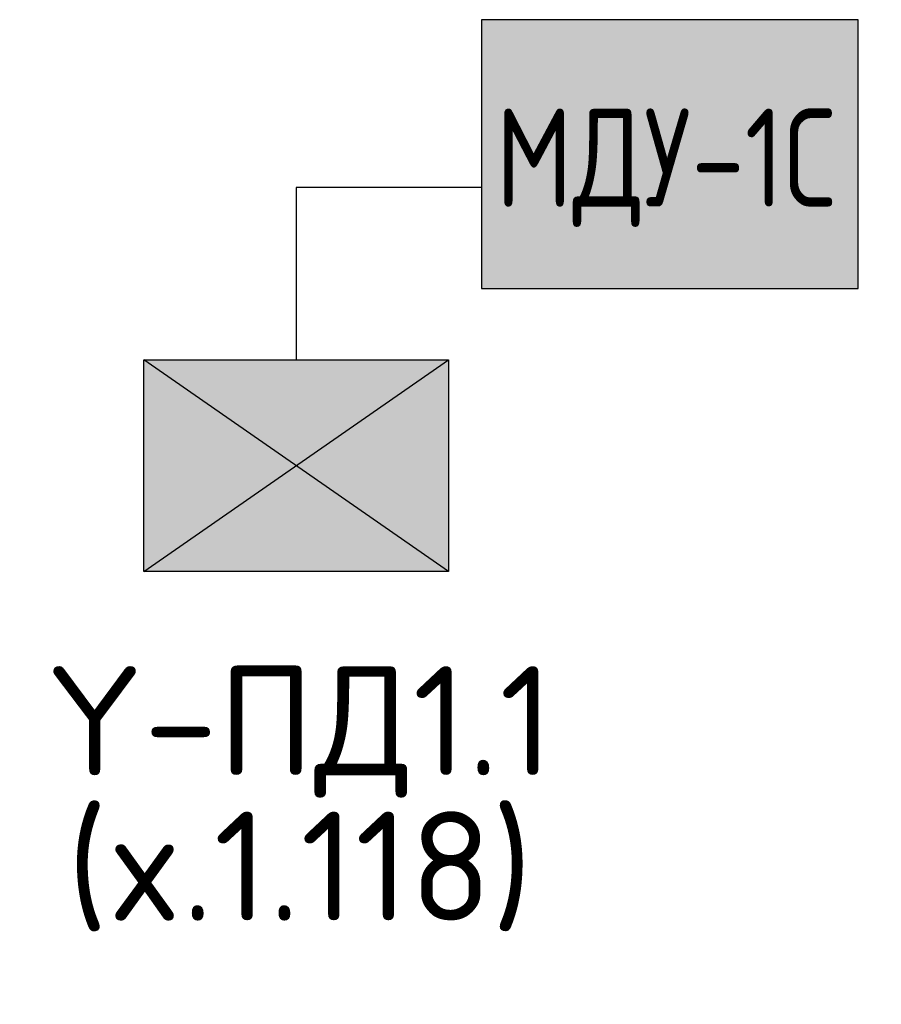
# Model space of a CAD drawing. Header units: millimetres. Extents: x -135639 to 224623, y -383017 to -59102.
# Tile 5 of 256: x -39853 to -38272, y -82334 to -80528. Entities that reach past the tile are written whole.
import ezdxf

# ---------------------------------------------------------------- set-up
doc = ezdxf.new("R2010")
doc.units = ezdxf.units.MM
doc.linetypes.add('CONTINOUS', pattern=[0])
for name, color, linetype, lineweight in [('ОС', 5, 'Continuous', 25), ('ПС', 7, 'Continuous', 40), ('СС-011-ПОЖ-СИГНАЛИЗАЦИЯ', 1, 'Continuous', 30)]:
    doc.layers.add(name, color=color, linetype=linetype, lineweight=lineweight)
doc.layers.add('ССПС', color=5, linetype='Continuous')
doc.styles.add('1111', font='isocpeur.ttf')
doc.styles.add('ISOCPEUR', font='isocpeur.ttf', dxfattribs={"height": 300})

# ---------------------------------------------------------------- blocks, each defined once
blk = doc.blocks.new('*U4714')
at = {"linetype": 'ByBlock', "lineweight": -2, "ltscale": 100}
h = blk.add_hatch(color=0, dxfattribs=at)
h.dxf.hatch_style = 1
h.paths.add_polyline_path([(0, 0), (139.73, 97.18), (0, 194.36)])
h.paths.add_polyline_path([(139.73, 97.18), (279.47, 0), (279.47, 194.36)])
at = {"linetype": 'CONTINOUS', "lineweight": 30, "ltscale": 100, "true_color": 0xffffff}
h = blk.add_hatch(color=7, dxfattribs=at)
h.dxf.hatch_style = 1
h.paths.add_polyline_path([(0, 194.36), (139.73, 97.18), (279.47, 194.36)])
h.paths.add_polyline_path([(0, 0), (279.47, 0), (139.73, 97.18)])
at = {"color": 0, "linetype": 'ByBlock', "lineweight": -2, "ltscale": 100}
for p, q in [((0, 194.36), (279.47, 0)), ((279.47, 194.36), (0, 0))]:
    blk.add_line(p, q, dxfattribs=at)
blk.add_lwpolyline([(279.47, 0), (0, 0), (0, 194.36), (279.47, 194.36)], close=True, dxfattribs=at)
blk = doc.blocks.new('ger')
at = {"lineweight": 40, "ltscale": 2, "true_color": 0xffffff}
h = blk.add_hatch(color=7, dxfattribs=at)
h.dxf.hatch_style = 1
h.paths.add_polyline_path([(491036.1, -67335.5), (491036.1, -66842.7), (490344.7, -66842.7), (490344.7, -67335.5)])
at = {"layer": 'ОС', "color": 1, "lineweight": 30}
blk.add_lwpolyline([(491036.1, -66842.7), (490344.7, -66842.7), (490344.7, -67335.5), (491036.1, -67335.5)], close=True, dxfattribs=at)
at = {"layer": 'ССПС', "color": 1, "lineweight": -2, "ltscale": 1000, "style": '1111', "width": 0.8}
blk.add_text('МДУ-1С', height=180, dxfattribs=at).set_placement((490370.6, -67185.8))

msp = doc.modelspace()

# ---------------------------------------------------------------- linework, layer by layer
at = {"layer": 'СС-011-ПОЖ-СИГНАЛИЗАЦИЯ', "color": 30, "lineweight": 30, "true_color": 0xf26722}
msp.add_lwpolyline([(-39006.2, -80836.2), (-39346.1, -80836.2), (-39346.1, -81152)], dxfattribs=at)

# ---------------------------------------------------------------- block references
at = {"layer": 'ПС', "color": 84, "linetype": 'Continuous', "lineweight": 30, "ltscale": 100, "xscale": 2, "yscale": 2, "zscale": 2, "rotation": 180}
msp.add_blockref('*U4714', (-39066.7, -81152), dxfattribs=at)
at = {"layer": 'СС-011-ПОЖ-СИГНАЛИЗАЦИЯ', "lineweight": 30}
msp.add_blockref('ger', (-529350.9, -13685.6), dxfattribs=at)

# ---------------------------------------------------------------- texts
at = {"color": 7, "linetype": 'Continuous', "insert": (-39746.3, -81714.2), "char_height": 200, "attachment_point": 1, "line_spacing_factor": 1.1, "style": 'ISOCPEUR'}
msp.add_mtext_dynamic_manual_height_columns('\\pxsm0.8,qc;{\\C256;Y-ПД1.1\\P(x.1.118)}', width=813.716, gutter_width=2478.4, heights=[735.9], dxfattribs=at)

doc.saveas('drawing.dxf')
